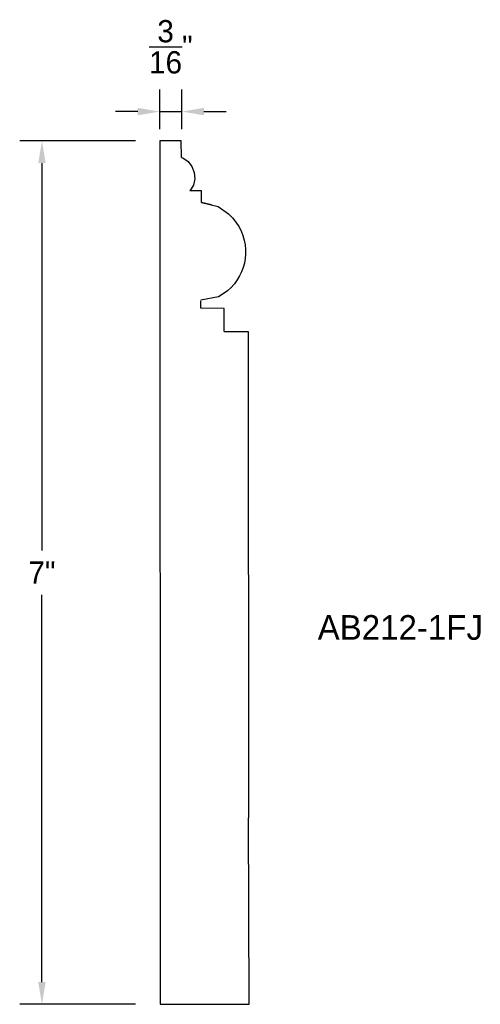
# Model space of a CAD drawing. Extents: x -1.14 to 2.59, y -1.49 to 6.48.
import ezdxf

# ---------------------------------------------------------------- set-up
doc = ezdxf.new("R2010")
doc.units = 0
doc.header["$LTSCALE"] = 0.5
doc.header["$MEASUREMENT"] = 0
doc.layers.get('0').update_dxf_attribs({"linetype": 'CONTINUOUS'})
doc.layers.get('DEFPOINTS').update_dxf_attribs({"linetype": 'CONTINUOUS'})
for name, color, linetype in [('DIMEN', 1, 'CONTINUOUS'), ('PROF', 7, 'CONTINUOUS'), ('TEXT', 3, 'CONTINUOUS')]:
    doc.layers.add(name, color=color, linetype=linetype)
doc.dimstyles.get("Standard").update_dxf_attribs({"dimtxt": 0.18, "dimasz": 0.18, "dimexe": 0.18, "dimexo": 0.0625, "dimgap": 0.09, "dimtad": 0, "dimtih": 1, "dimtoh": 1, "dimdec": 4, "dimzin": 0, "dimdsep": 46, "dimtxsty": 'Standard', "dimcen": 0.09, "dimadec": 0, "dimazin": 0, "dimtfac": 1, "dimtdec": 4, "dimtofl": 0, "dimtmove": 0, "dimatfit": 3, "dimfxl": 1, "dimtolj": 1, "dimtzin": 0, "dimarcsym": 0})

# ---------------------------------------------------------------- blocks, each defined once
blk = doc.blocks.new('*D2')
at = {"color": 0, "linetype": 'ByBlock'}
for p, q in [((0, 5.5961), (0, 5.9188)), ((0.1757, 5.5961), (0.1757, 5.9188)), ((-0.18, 5.7388), (-0.36, 5.7388)), ((0, 5.7388), (0.1757, 5.7388)), ((0.3557, 5.7388), (0.5357, 5.7388))]:
    blk.add_line(p, q, dxfattribs=at)
for points in [[(-0.18, 5.7688), (-0.18, 5.7088), (0, 5.7388)], [(0.3557, 5.7688), (0.3557, 5.7088), (0.1757, 5.7388)]]:
    blk.add_solid(points, dxfattribs=at)
at = {"layer": 'DEFPOINTS', "color": 0, "linetype": 'ByBlock'}
for p in [(0.1757, 5.7388), (0, 5.5336), (0.1757, 5.5336)]:
    blk.add_point(p, dxfattribs=at)
at = {"color": 0, "linetype": 'ByBlock', "insert": (0.0878, 6.2638), "char_height": 0.18, "attachment_point": 5}
blk.add_mtext('\\A1;{\\H1.000000x;\\S3/16;}"', dxfattribs=at)
blk = doc.blocks.new('*D3')
at = {"layer": 'DEFPOINTS', "color": 0, "linetype": 'Continuous'}
for p in [(-0.1356, 5.5019), (-0.9552, -1.4911), (-0.1356, -1.4911)]:
    blk.add_point(p, dxfattribs=at)
at = {"layer": 'DIMEN', "color": 0, "linetype": 'Continuous', "lineweight": -2}
for p, q in [((-0.1981, 5.5019), (-1.1352, 5.5019)), ((-0.9552, 5.3219), (-0.9552, 2.1854)), ((-0.9552, -1.3111), (-0.9552, 1.8254)), ((-0.1981, -1.4911), (-1.1352, -1.4911))]:
    blk.add_line(p, q, dxfattribs=at)
at = {"layer": 'DIMEN', "color": 0, "linetype": 'Continuous'}
for points in [[(-0.9852, 5.3219), (-0.9252, 5.3219), (-0.9552, 5.5019)], [(-0.9852, -1.3111), (-0.9252, -1.3111), (-0.9552, -1.4911)]]:
    blk.add_solid(points, dxfattribs=at)
at = {"layer": 'DIMEN', "color": 0, "linetype": 'Continuous', "insert": (-0.9552, 2.0054), "char_height": 0.18, "attachment_point": 5}
blk.add_mtext('\\A1;7"', dxfattribs=at)

msp = doc.modelspace()

# ---------------------------------------------------------------- linework, layer by layer
at = {"layer": 'PROF', "color": 7}
for p, q in [((0.170772, 5.501473), (0, 5.50298)), ((0.173167, 5.366659), (0.172641, 5.50298)), ((0.335218, 5.09673), (0.241468, 5.09673)), ((0.335218, 5.00298), (0.335218, 5.09673)), ((0.520555, 4.145017), (0.329985, 4.145882)), ((0.520555, 3.957517), (0.520555, 4.145017))]:
    msp.add_line(p, q, dxfattribs=at)
at = {"layer": 'PROF', "linetype": 'Continuous'}
for p, q in [((0, 5.50298), (0.002478, -1.489975)), ((0.329985, 4.145882), (0.329985, 4.206704)), ((0.520555, 3.957517), (0.712508, 3.957517)), ((0.712508, 3.957517), (0.717195, 0.018715)), ((0.721379, -1.489975), (0.717195, 0.018715)), ((0.002478, -1.489975), (0.721379, -1.489975))]:
    msp.add_line(p, q, dxfattribs=at)
for points in [[(0.173167, 5.366659), (0.184582, 5.363439), (0.226919, 5.334188), (0.258359, 5.293926), (0.277218, 5.24635), (0.281811, 5.19516), (0.270456, 5.144054), (0.241468, 5.09673)], [(0.335218, 5.00298), (0.417434, 4.984495), (0.335218, 5.00298), (0.47058, 4.969324), (0.553873, 4.910319), (0.586789, 4.878491), (0.614541, 4.844535), (0.637718, 4.809203), (0.656582, 4.772856), (0.67131, 4.735754), (0.682082, 4.698156), (0.689076, 4.660324), (0.69247, 4.622518), (0.692444, 4.584997), (0.689148, 4.548), (0.682625, 4.511674), (0.672889, 4.476145), (0.659954, 4.441537), (0.643836, 4.407975), (0.624548, 4.375585), (0.602106, 4.344491), (0.576393, 4.314882), (0.546766, 4.287196), (0.512451, 4.261934), (0.472674, 4.239599), (0.329985, 4.210926)]]:
    msp.add_lwpolyline(points, dxfattribs=at)

# ---------------------------------------------------------------- texts
at = {"layer": 'TEXT', "linetype": 'Continuous', "insert": (1.276165, 1.660799), "char_height": 0.2, "width": 2.25, "attachment_point": 1}
msp.add_mtext('AB212-1FJ', dxfattribs=at)

# ---------------------------------------------------------------- dimensions: what is measured, and where the dimension line sits
at = {"layer": 'DIMEN', "linetype": 'Continuous'}
dim = msp.add_linear_dim(base=(0.175724, 5.738835), p1=(-0.00005, 5.533616), p2=(0.175724, 5.533616), dimstyle='Standard', override={"dimdec": 5, "dimlunit": 4, "dimtdec": 5, "dimtmove": 2}, dxfattribs=at)
dim.commit()
dim.dimension.update_dxf_attribs({"geometry": '*D2', "text_midpoint": (0.087837, 6.263835)})
dim = msp.add_linear_dim(base=(-0.9552034, -1.4911333), p1=(-0.1356035, 5.501892), p2=(-0.1356035, -1.4911333), angle=90, dimstyle='Standard', override={"dimdec": 5, "dimlunit": 4, "dimtdec": 5, "dimtmove": 2}, dxfattribs=at)
dim.commit()
dim.dimension.update_dxf_attribs({"geometry": '*D3', "text_midpoint": (-0.9552034, 2.0053793)})

doc.saveas('drawing.dxf')
